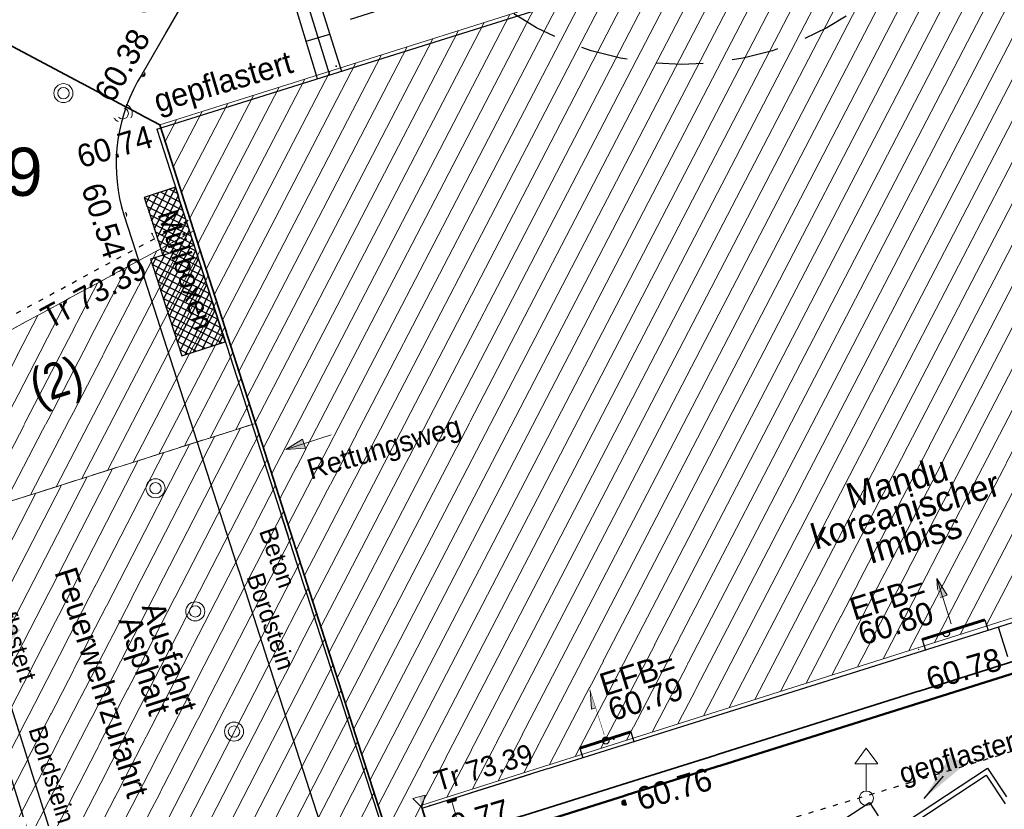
# Model space of a CAD drawing. Header units: metres. Extents: x 32365810 to 32367010, y 5620411 to 5622366.
# Tile 89 of 198: x 32366212 to 32366231, y 5622018 to 5622034. Entities that reach past the tile are written whole.
import ezdxf
from ezdxf import colors
from ezdxf.entities.mleader import LeaderData, LeaderLine
from ezdxf.math import Vec2, Vec3

# ---------------------------------------------------------------- set-up
doc = ezdxf.new("R2010")
doc.units = ezdxf.units.M
for name, pattern in [('1000.100', [0]), ('1000.101', [1, 0.5, -0.5]), ('1000.104', [0.225, 0.075, -0.15]), ('1000.106', [0]), ('1000.110', [0]), ('1000.196', [0.225, 0.075, -0.15]), ('1000.220', [1.5, 0.925, -0.575]), ('1000.325', [0]), ('1600.1047', [0]), ('1600.2013', [0, 0]), ('1600.2028', [0]), ('1600.2305', [0.75, 0.5, 0, 0, -0.25]), ('1600.2505', [0]), ('1600.2507', [0]), ('1600.8201', [0.5, 0.25, -0.125, 0, -0.125])]:
    doc.linetypes.add(name, pattern=pattern)
doc.layers.get('0').update_dxf_attribs({"color": 1, "linetype": 'CONTINUOUS'})
for name, color, linetype in [('Beschriftung Gebäude', 7, 'CONTINUOUS'), ('Beschriftung Topographie', 7, 'CONTINUOUS'), ('Bäume_ gemessen', 7, 'CONTINUOUS'), ('Ebene 32', 7, 'CONTINUOUS'), ('EFB-_ Dachhöhen Bestandsgebäude (NHN)', 7, 'CONTINUOUS'), ('Flurstücke_Grenzpunkte', 11, 'CONTINUOUS'), ('Gebäude', 31, 'CONTINUOUS'), ('Höhen_ gemessen (NHN)', 7, 'CONTINUOUS'), ('Höhentexte_ gemessen (NHN)', 7, 'CONTINUOUS'), ('Lagebezeichnungen', 12, 'CONTINUOUS'), ('Siedlungsflächen - Bauwerke u. Einrichtungen', 51, 'CONTINUOUS'), ('Stromversorgung', 7, 'CONTINUOUS'), ('Symbole Topographie', 7, 'CONTINUOUS'), ('Topgraphie_ weitere örtliche Aufnahme', 7, 'CONTINUOUS'), ('Topographie_ örtl. Aufnahme', 7, 'CONTINUOUS'), ('weitere Entwässerungsleitungen', 7, 'CONTINUOUS')]:
    doc.layers.add(name, color=color, linetype=linetype)
doc.styles.add('Beschriftung Feuerwehr_Brandschutz_ dünn_ rot', font='Century Gothic.ttf')
doc.styles.add('Beschriftung schwarz_ Stift 0.25', font='Century Gothic.ttf')
doc.styles.add('Beschriftung Topographie_ blau', font='Century Gothic.ttf')
doc.styles.add('Dachhöhe NHN_ Bestand_ gemessen', font='Century Gothic.ttf')
doc.styles.add('Dachhöhe NHN_ Bestand_ gemessen_ schwarz', font='Century Gothic.ttf')
doc.styles.add('Flurstücksnummer - K 10 700', font='Arial.ttf')
doc.styles.add('Hausnummern NRW', font='Arial.ttf', dxfattribs={"width": 0.85})
doc.styles.add('Höhe NHN_ gemessen_ blau', font='Century Gothic.ttf')
doc.styles.add('Höhe NHN_ gemessen_ schwarz', font='Century Gothic.ttf')
doc.styles.add('Kanal_ Höhe_ NHN (Deckel_Sohle)_ lila', font='Century Gothic.ttf')

# ---------------------------------------------------------------- blocks, each defined once
blk = doc.blocks.new('S1000.451')
at = {"color": 0, "lineweight": -2}
for radius in [0.5, 0.3]:
    blk.add_circle((0, 0), radius, dxfattribs=at)
blk = doc.blocks.new('S1000.360')
at = {"lineweight": -2}
blk.add_hatch(color=0, dxfattribs=at).paths.add_polyline_path([(0, 0.25), (0.05, 0.05), (-0.05, 0.05)], flags=0)
at = {"color": 0, "lineweight": -2}
for p, q in [((-0.05, 0.05), (0, 0.25)), ((0, 0.25), (0.05, 0.05)), ((0, 0.25), (0, -0.25)), ((0.05, 0.05), (-0.05, 0.05))]:
    blk.add_line(p, q, dxfattribs=at)
blk = doc.blocks.new('S1000.460', base_point=(0, -0.375))
at = {"color": 0, "lineweight": -2}
for p, q in [((-0.2, 0.23), (0, 0.5)), ((0, 0.5), (0.2, 0.23)), ((0.2, 0.23), (-0.2, 0.23)), ((0, -0.25), (0, 0.23))]:
    blk.add_line(p, q, dxfattribs=at)
blk.add_circle((0, -0.375), 0.125, dxfattribs=at)
blk = doc.blocks.new('S1000.474')
at = {"lineweight": -2}
blk.add_hatch(color=0, dxfattribs=at).paths.add_polyline_path([(-0.125, 0), (-0.120741, 0.032352), (-0.108253, 0.0625), (-0.088388, 0.088388), (-0.0625, 0.108253), (-0.032352, 0.120741), (0, 0.125), (0.032352, 0.120741), (0.0625, 0.108253), (0.088388, 0.088388), (0.108253, 0.0625), (0.120741, 0.032352), (0.125, 0), (0, 0)], flags=0)
at = {"color": 0, "lineweight": -2}
for p, q in [((-0.125, 0), (0, 0)), ((0, 0), (0.125, 0))]:
    blk.add_line(p, q, dxfattribs=at)
blk.add_arc((0, 0), 0.125, 0, 180, dxfattribs=at)
for p in [(-0.125, 0), (0, 0), (0.125, 0)]:
    blk.add_point(p, dxfattribs=at)
blk = doc.blocks.new('S1000.400')
at = {"lineweight": -2}
blk.add_hatch(color=0, dxfattribs=at).paths.add_polyline_path([(-0.49, 0), (0.49, 0), (0.479292, -0.101877), (0.447637, -0.199301), (0.396418, -0.288015), (0.327874, -0.364141), (0.245, -0.424352), (0.151418, -0.466018), (0.051219, -0.487316), (-0.051219, -0.487316), (-0.151418, -0.466018), (-0.245, -0.424352), (-0.327874, -0.364141), (-0.396418, -0.288015), (-0.447637, -0.199301), (-0.479292, -0.101877)], flags=0)
at = {"color": 0, "lineweight": -2}
blk.add_circle((0, 0), 0.5, dxfattribs=at)
for start, end in [(0, 180), (180, 0)]:
    blk.add_arc((0, 0), 0.49, start, end, dxfattribs=at)
blk = doc.blocks.new('S1000.15')
at = {"color": 0, "lineweight": -2}
for p, q in [((-0.5, 0.05), (-0.485, 0.1)), ((0.495, 0.05), (-0.5, 0.05)), ((-0.5, -0.05), (-0.5, 0)), ((-0.5, 0), (0.5, 0)), ((-0.485, 0.1), (0.49, 0.1)), ((-0.475, 0.15), (-0.455, 0.2)), ((0.475, 0.15), (-0.475, 0.15)), ((-0.455, 0.2), (0.455, 0.2)), ((-0.43, 0.25), (-0.4, 0.3)), ((0.43, 0.25), (-0.43, 0.25)), ((-0.4, 0.3), (0.395, 0.3)), ((-0.355, 0.35), (-0.295, 0.4)), ((0.36, 0.35), (-0.355, 0.35)), ((-0.295, 0.4), (0.3, 0.4)), ((0.22, 0.45), (-0.215, 0.45)), ((0.3, 0.4), (0.22, 0.45)), ((0.395, 0.3), (0.36, 0.35)), ((0.455, 0.2), (0.43, 0.25)), ((0.49, 0.1), (0.475, 0.15)), ((0.5, 0), (0.495, 0.05)), ((0.495, -0.05), (-0.5, -0.05)), ((-0.475, -0.15), (-0.49, -0.1)), ((-0.49, -0.1), (0.485, -0.1)), ((0.475, -0.15), (-0.475, -0.15)), ((-0.43, -0.25), (-0.455, -0.2)), ((-0.455, -0.2), (0.46, -0.2)), ((0.425, -0.25), (-0.43, -0.25)), ((-0.355, -0.35), (-0.4, -0.3)), ((-0.4, -0.3), (0.395, -0.3)), ((0.345, -0.35), (-0.355, -0.35)), ((-0.205, -0.45), (-0.29, -0.4)), ((-0.29, -0.4), (0.285, -0.4)), ((0.2, -0.45), (-0.205, -0.45)), ((0.285, -0.4), (0.345, -0.35)), ((0.395, -0.3), (0.425, -0.25)), ((0.46, -0.2), (0.475, -0.15)), ((0.485, -0.1), (0.495, -0.05))]:
    blk.add_line(p, q, dxfattribs=at)
blk.add_circle((0, 0), 0.5, dxfattribs=at)
blk = doc.blocks.new('S1000.114', base_point=(0, 0.366025))
at = {"lineweight": -2}
blk.add_hatch(color=0, dxfattribs=at).paths.add_polyline_path([(-0.5, -0.5), (0, 0.366026), (0, -0.5)], flags=0)
at = {"color": 0, "lineweight": -2}
for p, q in [((0, 0.366026), (-0.5, -0.5)), ((0.5, -0.5), (0, 0.366026)), ((-0.5, -0.5), (0, -0.5)), ((0, -0.5), (0.5, -0.5))]:
    blk.add_line(p, q, dxfattribs=at)
blk = doc.blocks.new('O76')
at = {"layer": 'Gebäude', "color": 7, "linetype": '1600.2507', "lineweight": 18}
for p, q in [((32366216.51, 5622026.016), (32366209.861, 5622023.902)), ((32366219.119, 5622017.885), (32366216.51, 5622026.016)), ((32366209.861, 5622023.902), (32366212.361, 5622016.056)), ((32366212.391, 5622015.961), (32366219.119, 5622017.885)), ((32366212.361, 5622016.056), (32366212.391, 5622015.961))]:
    blk.add_line(p, q, dxfattribs=at)
blk = doc.blocks.new('O315')
at = {"layer": 'Flurstücke_Grenzpunkte', "color": 251, "linetype": '1600.2013', "lineweight": 50, "true_color": 0x566563}
blk.add_line((32366219.31456, 5622017.272382), (32366266.57456, 5622032.149382), dxfattribs=at)
blk = doc.blocks.new('O478')
at = {"layer": 'Gebäude', "color": 7, "linetype": '1600.2305', "lineweight": 18}
blk.add_line((32366209.861, 5622023.902), (32366216.51, 5622026.016), dxfattribs=at)
blk = doc.blocks.new('O492')
at = {"layer": 'Gebäude', "color": 7, "linetype": '1600.2305', "lineweight": 18}
for p, q in [((32366209.419, 5622026.626), (32366215.292, 5622029.81)), ((32366209.861, 5622023.902), (32366209.419, 5622026.626))]:
    blk.add_line(p, q, dxfattribs=at)
blk = doc.blocks.new('O805')
at = {"layer": 'Flurstücke_Grenzpunkte', "color": 7, "linetype": '1600.2028', "lineweight": 35}
for p, q in [((32366208.329, 5622035.251), (32366214.622, 5622031.897)), ((32366219.247, 5622017.487), (32366266.507, 5622032.364)), ((32366214.622, 5622031.897), (32366219.247, 5622017.487))]:
    blk.add_line(p, q, dxfattribs=at)
blk = doc.blocks.new('O814')
at = {"layer": 'Flurstücke_Grenzpunkte', "color": 7, "linetype": '1600.2028', "lineweight": 35}
for p, q in [((32366208.329, 5622035.251), (32366214.622, 5622031.897)), ((32366214.622, 5622031.897), (32366219.247, 5622017.487))]:
    blk.add_line(p, q, dxfattribs=at)
at = {"layer": 'Flurstücke_Grenzpunkte', "color": 7, "lineweight": 18, "insert": (32366211.209, 5622030.968), "char_height": 0.95, "attachment_point": 5, "line_spacing_factor": 0.69, "style": 'Flurstücksnummer - K 10 700', "bg_fill": 2}
blk.add_mtext('369', dxfattribs=at)
blk = doc.blocks.new('O1900')
at = {"layer": 'Flurstücke_Grenzpunkte', "color": 7, "linetype": '1600.2028', "lineweight": 35}
blk.add_line((32366219.247, 5622017.487), (32366266.507, 5622032.364), dxfattribs=at)
blk = doc.blocks.new('O2094')
at = {"layer": 'Gebäude', "color": 7, "linetype": '1600.8201', "lineweight": 18}
for p, q in [((32366215.292, 5622029.81), (32366209.419, 5622026.626)), ((32366216.51, 5622026.016), (32366215.292, 5622029.81)), ((32366209.419, 5622026.626), (32366209.861, 5622023.902)), ((32366209.861, 5622023.902), (32366216.51, 5622026.016))]:
    blk.add_line(p, q, dxfattribs=at)
at = {"layer": 'Ebene 32', "color": 7, "lineweight": 18, "insert": (32366212.799, 5622026.751), "char_height": 0.7, "attachment_point": 5, "rotation": 17.6376, "line_spacing_factor": 0.69, "style": 'Hausnummern NRW', "bg_fill": 2}
blk.add_mtext('(2)', dxfattribs=at)
at = {"layer": 'Ebene 32', "color": 7, "lineweight": 18, "insert": (32366212.61, 5622026.77), "char_height": 0.7, "attachment_point": 5, "rotation": 17.6376, "line_spacing_factor": 0.69, "style": 'Hausnummern NRW', "bg_fill": 2}
blk.add_mtext('(2)', dxfattribs=at)
blk = doc.blocks.new('O2458')
at = {"layer": 'Gebäude', "color": 7, "linetype": '1600.2505', "lineweight": 18}
for p, q in [((32366216.51, 5622026.016), (32366209.861, 5622023.902)), ((32366219.119, 5622017.885), (32366216.51, 5622026.016)), ((32366209.861, 5622023.902), (32366203.329, 5622021.702)), ((32366203.329, 5622021.702), (32366203.187, 5622021.654)), ((32366205.442, 5622014.053), (32366203.187, 5622021.654)), ((32366212.391, 5622015.961), (32366219.119, 5622017.885)), ((32366205.475, 5622013.973), (32366212.391, 5622015.961)), ((32366205.442, 5622014.053), (32366205.475, 5622013.973))]:
    blk.add_line(p, q, dxfattribs=at)
at = {"layer": 'Lagebezeichnungen', "color": 7, "lineweight": 18, "insert": (32366207.98833, 5622015.240488), "char_height": 0.7, "attachment_point": 8, "rotation": 15.9689828, "line_spacing_factor": 0.69, "style": 'Hausnummern NRW', "bg_fill": 2}
blk.add_mtext('3', dxfattribs=at)
blk = doc.blocks.new('O2790')
at = {"layer": 'Gebäude', "color": 7, "linetype": '1600.2505', "lineweight": 18}
for p, q in [((32366242.1, 5622040.587), (32366214.622, 5622031.897)), ((32366219.767, 5622018.486), (32366265.091, 5622032.865)), ((32366214.622, 5622031.897), (32366215.292, 5622029.81)), ((32366215.292, 5622029.81), (32366216.51, 5622026.016)), ((32366219.119, 5622017.885), (32366216.51, 5622026.016)), ((32366219.875, 5622018.099), (32366219.767, 5622018.486))]:
    blk.add_line(p, q, dxfattribs=at)
blk = doc.blocks.new('*X987')
at = {"color": 142, "linetype": '1000.100', "lineweight": 25, "true_color": 0x0087cd}
for p, q in [((32366231.38311, 5622042.832424), (32366231.49761, 5622042.462628)), ((32366230.646377, 5622042.604319), (32366230.760258, 5622042.236523)), ((32366229.909644, 5622042.376213), (32366230.022905, 5622042.010418)), ((32366229.172912, 5622042.148107), (32366229.285553, 5622041.784313)), ((32366232.285666, 5622042.239023), (32366232.024525, 5622042.165572)), ((32366228.436179, 5622041.92), (32366228.548201, 5622041.558208)), ((32366227.699446, 5622041.691894), (32366227.810849, 5622041.332102)), ((32366226.962714, 5622041.463788), (32366227.073497, 5622041.105997)), ((32366232.494499, 5622041.496591), (32366232.235574, 5622041.423763)), ((32366226.225981, 5622041.235682), (32366226.336145, 5622040.879892)), ((32366225.489249, 5622041.007576), (32366225.598792, 5622040.653786)), ((32366224.752516, 5622040.779469), (32366224.86144, 5622040.427681)), ((32366232.703333, 5622040.754158), (32366232.446623, 5622040.681953)), ((32366224.015784, 5622040.551363), (32366224.124088, 5622040.201575)), ((32366223.279051, 5622040.323256), (32366223.386737, 5622039.97547)), ((32366222.542319, 5622040.09515), (32366222.649385, 5622039.749364)), ((32366232.912166, 5622040.011725), (32366232.657672, 5622039.940143)), ((32366221.805587, 5622039.867043), (32366221.912033, 5622039.523259)), ((32366221.068855, 5622039.638937), (32366221.174681, 5622039.297153)), ((32366220.332122, 5622039.41083), (32366220.437329, 5622039.071047)), ((32366233.121, 5622039.269292), (32366232.868722, 5622039.198334)), ((32366219.59539, 5622039.182723), (32366219.699978, 5622038.844941)), ((32366218.609504, 5622038.877473), (32366218.997683, 5622038.629586)), ((32366218.354514, 5622038.435317), (32366218.753921, 5622038.204976)), ((32366233.329833, 5622038.526859), (32366233.079771, 5622038.456524)), ((32366217.969222, 5622037.767218), (32366218.369941, 5622037.536121)), ((32366217.583931, 5622037.09912), (32366217.985962, 5622036.867266)), ((32366217.19864, 5622036.431021), (32366217.601982, 5622036.19841)), ((32366216.826079, 5622035.784998), (32366217.331051, 5622035.726475)), ((32366217.057665, 5622035.022671), (32366217.509295, 5622035.159866)), ((32366217.281843, 5622034.284727), (32366217.740742, 5622034.424131)), ((32366217.506021, 5622033.546784), (32366217.97219, 5622033.688396))]:
    blk.add_line(p, q, dxfattribs=at)
blk = doc.blocks.new('*X993')
at = {"color": 142, "linetype": '1000.100', "lineweight": 25, "true_color": 0x0087cd}
for p, q in [((32366214.513899, 5622029.842556, 60.594347), (32366214.932919, 5622030.660477, 60.585138)), ((32366214.351129, 5622030.347291, 60.586832), (32366214.434486, 5622030.510004, 60.585)), ((32366214.405385, 5622030.179046, 60.589337), (32366214.602729, 5622030.564259, 60.585)), ((32366214.459642, 5622030.010801, 60.591842), (32366214.770973, 5622030.618513, 60.585)), ((32366215.078111, 5622030.210251, 60.591842), (32366214.470395, 5622030.521584, 60.585)), ((32366214.568156, 5622029.674312, 60.596852), (32366214.987176, 5622030.492232, 60.587643)), ((32366215.023855, 5622030.378495, 60.589337), (32366214.638642, 5622030.57584, 60.585)), ((32366214.969598, 5622030.546739, 60.586832), (32366214.806888, 5622030.630095, 60.585)), ((32366215.132368, 5622030.042007, 60.594347), (32366214.314451, 5622030.461025, 60.585139)), ((32366215.186625, 5622029.873763, 60.596852), (32366214.368708, 5622030.292781, 60.587643)), ((32366214.622412, 5622029.506067, 60.599357), (32366215.041433, 5622030.323988, 60.590148)), ((32366215.240881, 5622029.705518, 60.599357), (32366214.422964, 5622030.124537, 60.590148)), ((32366214.676669, 5622029.337822, 60.601862), (32366215.09569, 5622030.155743, 60.592653)), ((32366215.295138, 5622029.537274, 60.601862), (32366214.47722, 5622029.956293, 60.592653)), ((32366214.838617, 5622029.379787, 60.602), (32366215.149947, 5622029.987498, 60.595158)), ((32366215.139194, 5622029.476716, 60.602), (32366214.531477, 5622029.788049, 60.595158)), ((32366215.00686, 5622029.434041, 60.602), (32366215.204203, 5622029.819253, 60.597663)), ((32366214.970947, 5622029.42246, 60.602), (32366214.585733, 5622029.619805, 60.597663)), ((32366215.175103, 5622029.488296, 60.602), (32366215.25846, 5622029.651008, 60.600168)), ((32366214.8027, 5622029.368205, 60.602), (32366214.63999, 5622029.451561, 60.600168))]:
    blk.add_line(p, q, dxfattribs=at)
blk = doc.blocks.new('*X994')
at = {"color": 142, "linetype": '1000.100', "lineweight": 25, "true_color": 0x0087cd}
for p, q in [((32366214.696821, 5622028.461002, 60.614467), (32366215.232603, 5622029.506839, 60.602)), ((32366214.534051, 5622028.965736, 60.60651), (32366214.727874, 5622029.344076, 60.602)), ((32366214.588307, 5622028.797491, 60.609162), (32366214.896117, 5622029.39833, 60.602)), ((32366214.642564, 5622028.629246, 60.611815), (32366215.06436, 5622029.452584, 60.602)), ((32366215.498907, 5622028.905406, 60.611815), (32366214.675561, 5622029.327206, 60.602)), ((32366214.751078, 5622028.292757, 60.617119), (32366215.33126, 5622029.425263, 60.603619)), ((32366215.444651, 5622029.07365, 60.609162), (32366214.843808, 5622029.381462, 60.602)), ((32366215.390394, 5622029.241894, 60.60651), (32366215.012055, 5622029.435717, 60.602)), ((32366215.336138, 5622029.410138, 60.603858), (32366215.180302, 5622029.489973, 60.602)), ((32366215.60742, 5622028.568917, 60.617119), (32366214.474919, 5622029.149098, 60.603619)), ((32366214.479794, 5622029.133981, 60.603858), (32366214.559631, 5622029.289821, 60.602)), ((32366215.553163, 5622028.737162, 60.614467), (32366214.507314, 5622029.27295, 60.602)), ((32366214.805334, 5622028.124512, 60.619772), (32366215.385517, 5622029.257018, 60.606271)), ((32366215.661676, 5622028.400673, 60.619771), (32366214.529175, 5622028.980854, 60.606272)), ((32366214.859591, 5622027.956267, 60.622424), (32366215.439774, 5622029.088773, 60.608924)), ((32366214.913848, 5622027.788022, 60.625076), (32366215.49403, 5622028.920528, 60.611576)), ((32366215.715933, 5622028.232429, 60.622424), (32366214.583432, 5622028.812609, 60.608924)), ((32366214.968104, 5622027.619777, 60.627728), (32366215.548287, 5622028.752283, 60.614228)), ((32366215.770189, 5622028.064185, 60.625076), (32366214.637688, 5622028.644365, 60.611576)), ((32366215.022361, 5622027.451533, 60.630381), (32366215.602544, 5622028.584038, 60.616881)), ((32366215.824446, 5622027.895941, 60.627728), (32366214.691945, 5622028.476121, 60.614229)), ((32366215.121018, 5622027.369955, 60.632), (32366215.6568, 5622028.415793, 60.619533)), ((32366215.878702, 5622027.727697, 60.630381), (32366214.746201, 5622028.307877, 60.616881)), ((32366215.846307, 5622027.603844, 60.632), (32366214.800458, 5622028.139633, 60.619533)), ((32366215.289261, 5622027.424209, 60.632), (32366215.711057, 5622028.247548, 60.622185)), ((32366215.678061, 5622027.549588, 60.632), (32366214.854715, 5622027.971388, 60.622185)), ((32366215.457504, 5622027.478464, 60.632), (32366215.765314, 5622028.079303, 60.624838)), ((32366215.509814, 5622027.495333, 60.632), (32366214.908971, 5622027.803144, 60.624838)), ((32366215.625747, 5622027.532718, 60.632), (32366215.81957, 5622027.911058, 60.62749)), ((32366215.341567, 5622027.441077, 60.632), (32366214.963228, 5622027.6349, 60.62749)), ((32366215.79399, 5622027.586973, 60.632), (32366215.873827, 5622027.742813, 60.630142)), ((32366215.17332, 5622027.386821, 60.632), (32366215.017484, 5622027.466656, 60.630142))]:
    blk.add_line(p, q, dxfattribs=at)
blk = doc.blocks.new('*X1057')
at = {"color": 253, "linetype": '1600.1047', "lineweight": 18, "true_color": 0xb2b2b2}
for p, q in [((32366212.582702, 5622024.767345), (32366215.153487, 5622029.734906)), ((32366212.077303, 5622024.606657), (32366214.56658, 5622029.416719)), ((32366213.088101, 5622024.928033), (32366215.415502, 5622029.425299)), ((32366211.571903, 5622024.445969), (32366213.979672, 5622029.098532)), ((32366213.5935, 5622025.088721), (32366215.577154, 5622028.921761)), ((32366211.066504, 5622024.285281), (32366213.392765, 5622028.780345)), ((32366210.561105, 5622024.124593), (32366212.805858, 5622028.462158)), ((32366214.098899, 5622025.249409), (32366215.738807, 5622028.418223)), ((32366210.055706, 5622023.963905), (32366212.21895, 5622028.143971)), ((32366209.799041, 5622024.283849), (32366211.632043, 5622027.825783)), ((32366214.604299, 5622025.410096), (32366215.900459, 5622027.914684)), ((32366209.698252, 5622024.904997), (32366211.045136, 5622027.507596)), ((32366215.109698, 5622025.570784), (32366216.062112, 5622027.411146)), ((32366209.597464, 5622025.526144), (32366210.458228, 5622027.189409)), ((32366209.496676, 5622026.147291), (32366209.871321, 5622026.871222)), ((32366215.615097, 5622025.731472), (32366216.223764, 5622026.907608)), ((32366216.120496, 5622025.89216), (32366216.385417, 5622026.40407))]:
    blk.add_line(p, q, dxfattribs=at)
blk = doc.blocks.new('*X1171')
at = {"color": 253, "linetype": '1600.1047', "lineweight": 18, "true_color": 0xb2b2b2}
for p, q in [((32366210.867122, 5622015.522962), (32366216.213683, 5622025.921788)), ((32366211.361911, 5622015.665189), (32366216.57678, 5622025.80788)), ((32366210.372334, 5622015.380736), (32366215.709621, 5622025.761525)), ((32366209.382757, 5622015.096282), (32366214.701498, 5622025.441)), ((32366209.877546, 5622015.238509), (32366215.205559, 5622025.601263)), ((32366208.887969, 5622014.954056), (32366214.197436, 5622025.280738)), ((32366211.856699, 5622015.807416), (32366216.73881, 5622025.302908)), ((32366208.39318, 5622014.811829), (32366213.693375, 5622025.120475)), ((32366207.898392, 5622014.669603), (32366213.189313, 5622024.960212)), ((32366207.403603, 5622014.527376), (32366212.685251, 5622024.79995)), ((32366212.351488, 5622015.949642), (32366216.900841, 5622024.797936)), ((32366206.414027, 5622014.242923), (32366211.677128, 5622024.479424)), ((32366206.908815, 5622014.385149), (32366212.18119, 5622024.639687)), ((32366205.919238, 5622014.100696), (32366211.173066, 5622024.319162)), ((32366212.84587, 5622016.091079), (32366217.062872, 5622024.292963)), ((32366205.455823, 5622014.019489), (32366210.669005, 5622024.158899)), ((32366205.29908, 5622014.534746), (32366210.164943, 5622023.998636)), ((32366205.144798, 5622015.054789), (32366209.658534, 5622023.833809)), ((32366213.340217, 5622016.232447), (32366217.224903, 5622023.787991)), ((32366204.836234, 5622016.094876), (32366208.638587, 5622023.490287)), ((32366204.990516, 5622015.574832), (32366209.148561, 5622023.662048)), ((32366204.681952, 5622016.614919), (32366208.128614, 5622023.318526)), ((32366204.52767, 5622017.134962), (32366207.618641, 5622023.146766)), ((32366213.834564, 5622016.373815), (32366217.386934, 5622023.283019)), ((32366204.373388, 5622017.655006), (32366207.108667, 5622022.975005)), ((32366204.219106, 5622018.175049), (32366206.598694, 5622022.803244)), ((32366214.328911, 5622016.515183), (32366217.548965, 5622022.778046)), ((32366204.064823, 5622018.695093), (32366206.08872, 5622022.631483)), ((32366203.910541, 5622019.215136), (32366205.578747, 5622022.459722)), ((32366203.756259, 5622019.735179), (32366205.068773, 5622022.287962)), ((32366214.823258, 5622016.65655), (32366217.710995, 5622022.273074)), ((32366203.447695, 5622020.775266), (32366204.048827, 5622021.94444)), ((32366203.601977, 5622020.255223), (32366204.5588, 5622022.116201)), ((32366203.293413, 5622021.295309), (32366203.538853, 5622021.772679)), ((32366215.317605, 5622016.797918), (32366217.873026, 5622021.768102)), ((32366215.811952, 5622016.939286), (32366218.035057, 5622021.263129)), ((32366216.306298, 5622017.080654), (32366218.197088, 5622020.758157)), ((32366216.800645, 5622017.222022), (32366218.359119, 5622020.253185)), ((32366217.294992, 5622017.36339), (32366218.52115, 5622019.748212)), ((32366217.789339, 5622017.504758), (32366218.68318, 5622019.24324)), ((32366218.283686, 5622017.646126), (32366218.845211, 5622018.738268)), ((32366218.778033, 5622017.787494), (32366219.007242, 5622018.233296))]:
    blk.add_line(p, q, dxfattribs=at)
blk = doc.blocks.new('*X1270')
at = {"color": 253, "linetype": '1600.1047', "lineweight": 18, "true_color": 0xb2b2b2}
for p, q in [((32366230.893976, 5622022.016024), (32366240.209707, 5622039.989189)), ((32366230.388476, 5622021.855654), (32366239.704519, 5622039.829422)), ((32366229.882975, 5622021.695284), (32366239.199331, 5622039.669655)), ((32366229.377475, 5622021.534915), (32366238.694143, 5622039.509887)), ((32366228.366474, 5622021.214176), (32366237.683767, 5622039.190353)), ((32366228.871975, 5622021.374545), (32366238.188955, 5622039.35012)), ((32366227.860974, 5622021.053806), (32366237.178579, 5622039.030586)), ((32366227.355474, 5622020.893437), (32366236.67339, 5622038.870818)), ((32366226.849973, 5622020.733067), (32366236.168202, 5622038.711051)), ((32366226.344473, 5622020.572698), (32366235.663014, 5622038.551284)), ((32366225.333472, 5622020.251959), (32366234.652638, 5622038.231749)), ((32366225.838973, 5622020.412328), (32366235.157826, 5622038.391517)), ((32366224.827972, 5622020.091589), (32366234.14745, 5622038.071982)), ((32366224.322472, 5622019.93122), (32366233.642261, 5622037.912215)), ((32366223.816971, 5622019.77085), (32366233.137073, 5622037.752447)), ((32366223.311471, 5622019.61048), (32366232.631885, 5622037.59268)), ((32366222.300471, 5622019.289741), (32366231.621509, 5622037.273146)), ((32366222.805971, 5622019.450111), (32366232.126697, 5622037.432913)), ((32366221.79497, 5622019.129372), (32366231.116321, 5622037.113378)), ((32366221.28947, 5622018.969002), (32366230.611132, 5622036.953611)), ((32366220.78397, 5622018.808633), (32366230.105944, 5622036.793844)), ((32366219.772969, 5622018.487894), (32366229.095568, 5622036.474309)), ((32366220.278469, 5622018.648263), (32366229.600756, 5622036.634077)), ((32366219.088068, 5622017.9814), (32366228.59038, 5622036.314542)), ((32366218.926567, 5622018.484721), (32366228.085192, 5622036.154775)), ((32366218.765066, 5622018.988041), (32366227.580004, 5622035.995008)), ((32366218.603565, 5622019.491362), (32366227.074815, 5622035.83524)), ((32366218.280564, 5622020.498003), (32366226.064439, 5622035.515706)), ((32366218.442065, 5622019.994683), (32366226.569627, 5622035.675473)), ((32366218.119063, 5622021.001324), (32366225.559251, 5622035.355938)), ((32366217.957562, 5622021.504645), (32366225.054063, 5622035.196171)), ((32366217.796061, 5622022.007965), (32366224.548875, 5622035.036404)), ((32366217.63456, 5622022.511286), (32366224.043686, 5622034.876637)), ((32366217.311559, 5622023.517927), (32366223.03331, 5622034.557102)), ((32366217.473059, 5622023.014606), (32366223.538498, 5622034.716869)), ((32366217.150058, 5622024.021248), (32366222.528122, 5622034.397335)), ((32366216.988557, 5622024.524568), (32366222.022934, 5622034.237568)), ((32366216.827056, 5622025.027889), (32366221.517746, 5622034.0778)), ((32366216.665555, 5622025.53121), (32366221.012557, 5622033.918033)), ((32366216.342501, 5622026.53775), (32366220.002181, 5622033.598498)), ((32366216.504052, 5622026.034527), (32366220.507369, 5622033.758266)), ((32366216.18095, 5622027.040973), (32366219.496993, 5622033.438731)), ((32366216.019398, 5622027.544196), (32366218.991805, 5622033.278964)), ((32366215.857847, 5622028.047419), (32366218.486617, 5622033.119197)), ((32366215.534744, 5622029.053866), (32366217.47624, 5622032.799662)), ((32366215.696296, 5622028.550643), (32366217.981428, 5622032.959429)), ((32366215.373193, 5622029.557089), (32366216.971052, 5622032.639895)), ((32366215.211641, 5622030.060312), (32366216.465864, 5622032.480128)), ((32366215.050089, 5622030.563534), (32366215.960676, 5622032.32036)), ((32366214.888537, 5622031.066756), (32366215.455488, 5622032.160593)), ((32366214.726985, 5622031.569978), (32366214.9503, 5622032.000826)), ((32366219.519197, 5622017.998283), (32366219.768746, 5622018.479745))]:
    blk.add_line(p, q, dxfattribs=at)

msp = doc.modelspace()

# ---------------------------------------------------------------- linework, layer by layer
at = {"layer": 'Topgraphie_ weitere örtliche Aufnahme', "color": 7, "true_color": 0xffffff}
msp.add_point((32366229.636861, 5622021.753394, 62.401), dxfattribs=at)
at = {"layer": 'Topographie_ örtl. Aufnahme', "color": 7, "true_color": 0xffffff}
for p in [(32366218.09921, 5622033.056821, 60.544), (32366223.562375, 5622019.787676, 60.771)]:
    msp.add_point(p, dxfattribs=at)
at = {"layer": 'Topographie_ örtl. Aufnahme', "color": 7, "lineweight": 18}
for p in [(32366229.571, 5622021.562, 60.776), (32366219.947, 5622018.488, 60.771)]:
    msp.add_point(p, dxfattribs=at)

# ---------------------------------------------------------------- block references
at = {"layer": 'EFB-_ Dachhöhen Bestandsgebäude (NHN)', "color": 7, "lineweight": 18, "xscale": 0.25, "yscale": 0.25, "zscale": 0.25}
for p, rotation in [((32366214.706596, 5622029.759523, 73.39), 298.378880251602), ((32366219.785704, 5622018.443073, 73.387), 195.592811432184)]:
    msp.add_blockref('S1000.114', p, dxfattribs=dict(at, rotation=rotation))
at = {"layer": 'EFB-_ Dachhöhen Bestandsgebäude (NHN)', "color": 7, "lineweight": 9, "xscale": 0.1375, "yscale": 0.1375, "zscale": 0.1375, "rotation": 180.000420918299}
for p in [(32366230.112, 5622021.88, 60.801), (32366223.407, 5622019.765, 60.787)]:
    msp.add_blockref('S1000.400', p, dxfattribs=at)
at = {"layer": 'Gebäude', "color": 7, "true_color": 0xffffff}
msp.add_blockref('O478', (0, 0), dxfattribs=at)
at = {"layer": 'Höhen_ gemessen (NHN)', "color": 7, "lineweight": 18, "xscale": 0.1125, "yscale": 0.1125, "zscale": 0.1125}
for p in [(32366214.274745, 5622032.90183, 60.376), (32366214.533, 5622031.864, 60.738), (32366213.913875, 5622030.122878, 60.542), (32366223.778, 5622018.538, 60.762)]:
    msp.add_blockref('S1000.15', p, dxfattribs=at)
at = {"layer": 'Stromversorgung', "color": 7, "lineweight": 18, "xscale": 0.800000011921, "yscale": 0.800000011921, "zscale": 0.800000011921, "rotation": 197.456838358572}
msp.add_blockref('S1000.474', (32366220.363992, 5622018.610074, 69.251), dxfattribs=at)
at = {"layer": 'Symbole Topographie', "color": 7, "lineweight": 18}
for name, p, xscale, yscale, zscale in [('S1000.451', (32366212.724, 5622032.525, 63.104), 0.375, 0.375, 0.375), ('S1000.451', (32366213.892069, 5622032.125906, 60.423), 0.375, 0.375, 0.375), ('S1000.451', (32366214.538164, 5622024.735648, 60.63), 0.375, 0.375, 0.375), ('S1000.451', (32366215.320396, 5622022.309073, 60.68), 0.375, 0.375, 0.375), ('S1000.451', (32366216.084223, 5622019.939594, 60.72), 0.375, 0.375, 0.375), ('S1000.460', (32366228.538133, 5622018.626213, 60.735), 1.125, 1.125, 1.125)]:
    msp.add_blockref(name, p, dxfattribs=dict(at, xscale=xscale, yscale=yscale, zscale=zscale))
at = {"layer": 'Symbole Topographie', "color": 7, "lineweight": 18, "xscale": 1.875, "yscale": 1.875, "zscale": 1.875}
for p, rotation in [((32366217.551484, 5622025.64349), 107.883001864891), ((32366230.069174, 5622022.511189), 17.456776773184), ((32366223.240874, 5622020.323502), 17.45681092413)]:
    msp.add_blockref('S1000.360', p, dxfattribs=dict(at, rotation=rotation))

# ---------------------------------------------------------------- texts
at = {"layer": 'Beschriftung Gebäude', "color": 7, "lineweight": 25, "insert": (32366229.307133, 5622024.302496), "char_height": 0.5, "attachment_point": 5, "rotation": 16.511743, "line_spacing_factor": 0.69, "style": 'Beschriftung schwarz_ Stift 0.25', "bg_fill": 2}
msp.add_mtext('Mandu\\Pkoreanischer\\PImbiss', dxfattribs=at)
at = {"layer": 'Beschriftung Topographie', "color": 1, "lineweight": 25, "insert": (32366213.478172, 5622020.908515), "char_height": 0.45, "attachment_point": 5, "rotation": 287.882978, "line_spacing_factor": 0.69, "style": 'Beschriftung Feuerwehr_Brandschutz_ dünn_ rot', "bg_fill": 2}
msp.add_mtext('Feuerwehrzufahrt', dxfattribs=at)
at = {"layer": 'Beschriftung Topographie', "color": 142, "lineweight": 25, "true_color": 0x0087cd, "insert": (32366216.805811, 5622022.110496), "char_height": 0.35, "attachment_point": 5, "rotation": 288.7036293, "line_spacing_factor": 0.69, "style": 'Beschriftung Topographie_ blau', "bg_fill": 2}
msp.add_mtext('Bordstein', dxfattribs=at)
at = {"layer": 'EFB-_ Dachhöhen Bestandsgebäude (NHN)', "color": 142, "lineweight": 25, "true_color": 0x0087cd, "insert": (32366221.054374, 5622019.035392), "char_height": 0.4, "attachment_point": 8, "rotation": 16.4465676, "line_spacing_factor": 0.69, "style": 'Dachhöhe NHN_ Bestand_ gemessen', "bg_fill": 2}
msp.add_mtext('Tr 73.39', dxfattribs=at)
at = {"layer": 'Höhentexte_ gemessen (NHN)', "color": 142, "lineweight": 25, "true_color": 0x0087cd, "insert": (32366231.181254, 5622021.383295, 60.751), "char_height": 0.45, "attachment_point": 6, "rotation": 16.4486531, "line_spacing_factor": 0.69, "style": 'Höhe NHN_ gemessen_ blau', "bg_fill": 2}
msp.add_mtext('60.78', dxfattribs=at)
at = {"layer": 'Höhentexte_ gemessen (NHN)', "color": 7, "lineweight": 25, "insert": (32366224.81971, 5622018.587482, 60.738), "char_height": 0.45, "attachment_point": 8, "rotation": 16.5124674, "line_spacing_factor": 0.69, "style": 'Höhe NHN_ gemessen_ schwarz', "bg_fill": 2}
msp.add_mtext('60.76', dxfattribs=at)

# ---------------------------------------------------------------- leaders
at = {"layer": 'Beschriftung Topographie', "color": 142, "lineweight": 25, "true_color": 0x0087cd}
ml = msp.add_multileader_mtext('Standard', dxfattribs=at)
ml.set_content('gepflastert', color=256, style='Beschriftung Topographie_ blau')
ml.set_leader_properties(linetype='CONTINUOUS')
ml.build(insert=Vec2(0, 0))
ml.multileader.update_dxf_attribs({"has_dogleg": 0, "dogleg_length": 0, "arrow_head_size": 0})
ctx = ml.context
ctx.base_point, ctx.char_height, ctx.arrow_head_size, ctx.landing_gap_size = Vec3(32366211.876908, 5622022.04551), 0.35, 0, 0
notes = []
notes.append((ctx, [(0, (1, 1, 0), (32366211.54336, 5622021.706784), (0, 0), 0, [(0, [(32366211.226698, 5622021.163205)], 0, [])])]))
ctx.mtext.insert, ctx.mtext.text_direction, ctx.mtext.alignment, ctx.mtext.line_spacing_factor = Vec3(32366211.876908, 5622022.04551), Vec3(0.300844, -0.953673), 2, 0.69
ml = msp.add_multileader_mtext('Standard', dxfattribs=at)
ml.set_content('gepflastert', color=256, style='Beschriftung Topographie_ blau')
ml.set_leader_properties(linetype='CONTINUOUS')
ml.build(insert=Vec2(0, 0))
ml.multileader.update_dxf_attribs({"has_dogleg": 0, "dogleg_length": 0, "arrow_head_size": 0})
ctx = ml.context
ctx.base_point, ctx.char_height, ctx.arrow_head_size, ctx.landing_gap_size = Vec3(32366230.339703, 5622019.647463), 0.4, 0, 0
notes.append((ctx, [(0, (1, 1, 0), (32366230.058234, 5622019.063381), (0, 0), 0, [(0, [(32366229.676794, 5622018.621034)], 0, [])])]))
ctx.mtext.insert, ctx.mtext.text_direction, ctx.mtext.alignment, ctx.mtext.line_spacing_factor = Vec3(32366230.339703, 5622019.647463), Vec3(0.958762, 0.284211), 2, 0.69
for ctx, leaders in notes:
    for number, flags, end, landing, length, lines in leaders:
        leader = LeaderData()
        leader.index, (leader.has_last_leader_line, leader.has_dogleg_vector, leader.attachment_direction) = number, flags
        leader.last_leader_point, leader.dogleg_vector, leader.dogleg_length = Vec3(end), Vec3(landing), length
        for number, points, colour, breaks in lines:
            line = LeaderLine()
            line.index, line.vertices, line.color, line.breaks = number, Vec3.list(points), colors.encode_raw_color(colour), breaks
            leader.lines.append(line)
        ctx.leaders.append(leader)

# ---------------------------------------------------------------- next in the draw order: texts
at = {"layer": 'Beschriftung Topographie', "color": 142, "lineweight": 25, "true_color": 0x0087cd, "attachment_point": 5, "line_spacing_factor": 0.69, "style": 'Beschriftung Topographie_ blau', "bg_fill": 2}
for s, insert, char_height, rotation in [('gepflastert', (32366215.888049, 5622032.690613), 0.45, 16.5118692), ('Müllboxen', (32366215.13734, 5622029.042732), 0.4, 287.8738277), ('Beton', (32366216.939397, 5622023.370557), 0.35, 289.3945135), ('Ausfahrt\\PAsphalt', (32366214.50938, 5622021.305395), 0.45, 287.882978), ('Bordstein', (32366212.494371, 5622019.093799), 0.35, 287.5083091)]:
    msp.add_mtext(s, dxfattribs=dict(at, insert=insert, char_height=char_height, rotation=rotation))
at = {"layer": 'Beschriftung Topographie', "color": 1, "lineweight": 25, "insert": (32366219.05346, 5622025.481416), "char_height": 0.4, "attachment_point": 5, "rotation": 16.5118142, "line_spacing_factor": 0.69, "style": 'Beschriftung Feuerwehr_Brandschutz_ dünn_ rot', "bg_fill": 2}
msp.add_mtext('Rettungsweg', dxfattribs=at)
at = {"layer": 'EFB-_ Dachhöhen Bestandsgebäude (NHN)', "color": 7, "lineweight": 25, "char_height": 0.45, "attachment_point": 8, "rotation": 17.6015761, "line_spacing_factor": 0.69, "style": 'Dachhöhe NHN_ Bestand_ gemessen_ schwarz', "bg_fill": 2}
for s, insert in [('EFB=\\P60.80', (32366229.186919, 5622021.854603, 60.777)), ('EFB=\\P60.79', (32366224.26114, 5622020.362959, 60.763))]:
    msp.add_mtext(s, dxfattribs=dict(at, insert=insert))
at = {"layer": 'Höhentexte_ gemessen (NHN)', "color": 142, "lineweight": 25, "true_color": 0x0087cd, "char_height": 0.45, "line_spacing_factor": 0.69, "style": 'Höhe NHN_ gemessen_ blau', "bg_fill": 2}
for s, insert, attachment_point, rotation in [('60.54', (32366213.730451, 5622030.083908, 60.518), 2, 287.882978), ('60.77', (32366219.981249, 5622018.193344), 1, 16.4469847)]:
    msp.add_mtext(s, dxfattribs=dict(at, insert=insert, attachment_point=attachment_point, rotation=rotation))

# ---------------------------------------------------------------- next in the draw order: block references
at = {"layer": 'Flurstücke_Grenzpunkte', "color": 7, "true_color": 0xffffff}
msp.add_blockref('O315', (0, 0), dxfattribs=at)
at = {"layer": 'Gebäude', "color": 7, "true_color": 0xffffff}
msp.add_blockref('O76', (0, 0), dxfattribs=at)

# ---------------------------------------------------------------- next in the draw order: texts
at = {"layer": 'EFB-_ Dachhöhen Bestandsgebäude (NHN)', "color": 142, "lineweight": 25, "true_color": 0x0087cd, "insert": (32366214.202734, 5622029.321771, 73.366), "char_height": 0.45, "attachment_point": 3, "rotation": 28.3788792, "line_spacing_factor": 0.69, "style": 'Dachhöhe NHN_ Bestand_ gemessen', "bg_fill": 2}
msp.add_mtext('Tr 73.39', dxfattribs=at)
at = {"layer": 'Höhentexte_ gemessen (NHN)', "color": 7, "lineweight": 25, "insert": (32366214.389237, 5622031.901392, 60.714), "char_height": 0.45, "attachment_point": 3, "rotation": 16.5124674, "line_spacing_factor": 0.69, "style": 'Höhe NHN_ gemessen_ schwarz', "bg_fill": 2}
msp.add_mtext('60.74', dxfattribs=at)
at = {"layer": 'weitere Entwässerungsleitungen', "color": 200, "lineweight": 25, "true_color": 0xd600ff, "insert": (32366214.242162, 5622034.952594, 60.335), "char_height": 0.45, "attachment_point": 5, "rotation": 60.0597205, "line_spacing_factor": 0.69, "style": 'Kanal_ Höhe_ NHN (Deckel_Sohle)_ lila', "bg_fill": 2}
msp.add_mtext('\\SGully/60.36;', dxfattribs=at)

# ---------------------------------------------------------------- next in the draw order: block references
at = {"layer": 'Gebäude', "color": 7, "true_color": 0xffffff}
msp.add_blockref('O492', (0, 0), dxfattribs=at)

# ---------------------------------------------------------------- next in the draw order: texts
at = {"layer": 'Höhentexte_ gemessen (NHN)', "color": 142, "lineweight": 25, "true_color": 0x0087cd, "insert": (32366214.081466, 5622032.959821, 60.352), "char_height": 0.45, "attachment_point": 8, "rotation": 60.0597205, "line_spacing_factor": 0.69, "style": 'Höhe NHN_ gemessen_ blau', "bg_fill": 2}
msp.add_mtext('60.38', dxfattribs=at)

# ---------------------------------------------------------------- next in the draw order: block references
at = {"layer": 'Flurstücke_Grenzpunkte', "color": 7, "true_color": 0xffffff}
msp.add_blockref('O805', (0, 0), dxfattribs=at)

# ---------------------------------------------------------------- next in the draw order: block references
msp.add_blockref('O814', (0, 0), dxfattribs=at)

# ---------------------------------------------------------------- next in the draw order: block references
msp.add_blockref('O1900', (0, 0), dxfattribs=at)

# ---------------------------------------------------------------- next in the draw order: block references
at = {"layer": 'Gebäude', "color": 7, "true_color": 0xffffff}
msp.add_blockref('O2094', (0, 0), dxfattribs=at)

# ---------------------------------------------------------------- next in the draw order: block references
msp.add_blockref('O2458', (0, 0), dxfattribs=at)

# ---------------------------------------------------------------- next in the draw order: block references
msp.add_blockref('O2790', (0, 0), dxfattribs=at)

# ---------------------------------------------------------------- next in the draw order: linework, layer by layer
at = {"layer": 'Bäume_ gemessen', "color": 92, "linetype": '1000.220', "lineweight": 25, "true_color": 0x00d200}
msp.add_circle((32366224.904642, 5622039.088777, 62.8265), 5.998483, dxfattribs=at)
at = {"layer": 'EFB-_ Dachhöhen Bestandsgebäude (NHN)', "color": 7, "linetype": '1000.196', "lineweight": 25}
msp.add_line((32366209.377669, 5622026.880721), (32366215.219289, 5622030.036491), dxfattribs=at)
at = {"layer": 'Stromversorgung', "color": 7, "linetype": '1000.325', "lineweight": 18}
msp.add_line((32366225.194877, 5622001.938255, 69.224), (32366220.363992, 5622018.610074, 69.251), dxfattribs=at)
at = {"layer": 'Topgraphie_ weitere örtliche Aufnahme', "color": 142, "linetype": '1000.110', "lineweight": 25, "true_color": 0x0087cd}
msp.add_line((32366217.078548, 5622035.755755, 60.442), (32366217.966181, 5622032.883081, 60.484), dxfattribs=at)
at = {"layer": 'Topgraphie_ weitere örtliche Aufnahme', "color": 142, "linetype": '1000.106', "lineweight": 60, "true_color": 0x0087cd}
for p, q in [((32366230.871668, 5622022.145135, 62.504), (32366229.636861, 5622021.753394, 62.404)), ((32366222.893916, 5622019.6142, 62.195), (32366223.901269, 5622019.933782, 62.219))]:
    msp.add_line(p, q, dxfattribs=at)
at = {"layer": 'Topgraphie_ weitere örtliche Aufnahme', "color": 142, "linetype": '1000.100', "lineweight": 25, "true_color": 0x0087cd}
for p, q in [((32366230.871668, 5622022.145135, 62.504), (32366230.938221, 5622021.935353, 60.78)), ((32366229.636861, 5622021.753394, 62.404), (32366229.702425, 5622021.546732, 60.78)), ((32366223.901269, 5622019.933782, 62.219), (32366223.962235, 5622019.741613, 61.044)), ((32366222.893916, 5622019.6142, 62.195), (32366222.954074, 5622019.424576, 61.04))]:
    msp.add_line(p, q, dxfattribs=at)
at = {"layer": 'Topographie_ örtl. Aufnahme', "color": 142, "linetype": '1000.100', "lineweight": 25, "true_color": 0x0087cd}
for p, q in [((32366214.274745, 5622032.90183, 60.376), (32366217.665344, 5622038.78869, 60.282)), ((32366214.561707, 5622031.81157, 60.567), (32366233.53864, 5622037.784386, 60.32)), ((32366217.670831, 5622033.004164, 60.481), (32366216.82609, 5622035.78501, 60.415)), ((32366217.331006, 5622035.7265, 60.469), (32366218.131328, 5622033.18259, 60.493)), ((32366218.131328, 5622033.18259, 60.493), (32366218.202194, 5622032.957333, 60.495125)), ((32366217.730169, 5622032.808828, 60.485636), (32366217.670831, 5622033.004164, 60.481)), ((32366214.561707, 5622031.81157, 60.567), (32366219.067368, 5622017.8393, 60.783)), ((32366214.929922, 5622030.669771, 60.585), (32366214.311451, 5622030.470328, 60.585)), ((32366215.298138, 5622029.527972, 60.602), (32366214.929922, 5622030.669771, 60.585)), ((32366214.311451, 5622030.470328, 60.585), (32366214.679666, 5622029.328529, 60.602)), ((32366213.913875, 5622030.122878, 60.542), (32366217.976335, 5622017.530822, 60.77)), ((32366214.679666, 5622029.328529, 60.602), (32366215.298138, 5622029.527972, 60.602)), ((32366215.911829, 5622027.624973, 60.632), (32366215.298138, 5622029.527972, 60.602)), ((32366214.679666, 5622029.328529, 60.602), (32366214.441792, 5622029.251821, 60.602)), ((32366214.441792, 5622029.251821, 60.602), (32366215.055484, 5622027.348822, 60.632)), ((32366215.055484, 5622027.348822, 60.632), (32366215.911829, 5622027.624973, 60.632)), ((32366213.049187, 5622016.137726, 60.7), (32366210.515566, 5622024.169294, 60.642)), ((32366210.148711, 5622023.956049, 60.763), (32366212.613226, 5622016.075014, 60.821)), ((32366236.564446, 5622023.704621, 60.755), (32366231.142639, 5622021.999636, 60.784)), ((32366231.142639, 5622021.999636, 60.784), (32366219.822719, 5622018.439859, 60.77)), ((32366231.325989, 5622021.416613, 60.775), (32366231.142639, 5622021.999636, 60.784)), ((32366228.990916, 5622017.945201, 60.722), (32366230.927523, 5622019.217886, 60.732)), ((32366230.927523, 5622019.217886, 60.732), (32366231.299403, 5622018.652008, 60.719)), ((32366228.962271, 5622017.80674, 60.645), (32366230.898879, 5622019.079425, 60.662)), ((32366230.898879, 5622019.079425, 60.662), (32366231.270759, 5622018.513546, 60.648)), ((32366219.822719, 5622018.439859, 60.77), (32366219.789544, 5622018.429426, 60.77)), ((32366228.129914, 5622018.233436, 60.729), (32366228.598936, 5622018.541665, 60.732844)), ((32366228.598936, 5622018.541665, 60.732844), (32366228.769694, 5622018.281827, 60.724)), ((32366219.789544, 5622018.429426, 60.77), (32366219.901, 5622018.075, 60.763))]:
    msp.add_line(p, q, dxfattribs=at)
at = {"layer": 'Topographie_ örtl. Aufnahme', "color": 142, "linetype": '1000.101', "lineweight": 25, "true_color": 0x0087cd}
msp.add_line((32366220.753686, 5622034.733128, 57.637), (32366217.928132, 5622033.831802, 57.635157), dxfattribs=at)
at = {"layer": 'Topographie_ örtl. Aufnahme', "color": 142, "linetype": '1000.104', "lineweight": 25, "true_color": 0x0087cd}
for p, q in [((32366237.388, 5622021.375, 60.701), (32366229.409, 5622018.935, 60.735)), ((32366229.409, 5622018.935, 60.735), (32366221.415, 5622016.522, 60.729))]:
    msp.add_line(p, q, dxfattribs=at)
at = {"layer": 'Topographie_ örtl. Aufnahme', "color": 142, "linetype": '1000.100', "lineweight": 25, "true_color": 0x0087cd}
for points in [[(32366214.274745, 5622032.90183, 60.376), (32366214.186443, 5622032.7527, 60.386111), (32366214.105968, 5622032.599205, 60.396222), (32366214.033536, 5622032.441755, 60.406333), (32366213.969341, 5622032.280771, 60.416444), (32366213.913553, 5622032.116683, 60.426556), (32366213.866323, 5622031.949931, 60.436667), (32366213.827776, 5622031.78096, 60.446778), (32366213.798016, 5622031.610223, 60.456889), (32366213.777122, 5622031.438175, 60.467)], [(32366213.777122, 5622031.438175, 60.467), (32366213.765458, 5622031.272212, 60.476375), (32366213.762044, 5622031.105874, 60.48575), (32366213.766889, 5622030.939571, 60.495125), (32366213.779982, 5622030.773715, 60.5045), (32366213.801289, 5622030.608712, 60.513875), (32366213.830759, 5622030.44497, 60.52325), (32366213.868318, 5622030.282892, 60.532625), (32366213.913875, 5622030.122878, 60.542)]]:
    msp.add_polyline3d(points, dxfattribs=at)

# ---------------------------------------------------------------- next in the draw order: block references
at = {"layer": 'Siedlungsflächen - Bauwerke u. Einrichtungen', "color": 7, "true_color": 0xffffff}
for name in ['*X1270', '*X1057', '*X1171']:
    msp.add_blockref(name, (0, 0), dxfattribs=at)
at = {"layer": 'Topographie_ örtl. Aufnahme', "color": 7, "true_color": 0xffffff}
for name in ['*X987', '*X993', '*X994']:
    msp.add_blockref(name, (0, 0), dxfattribs=at)

doc.saveas('drawing.dxf')
